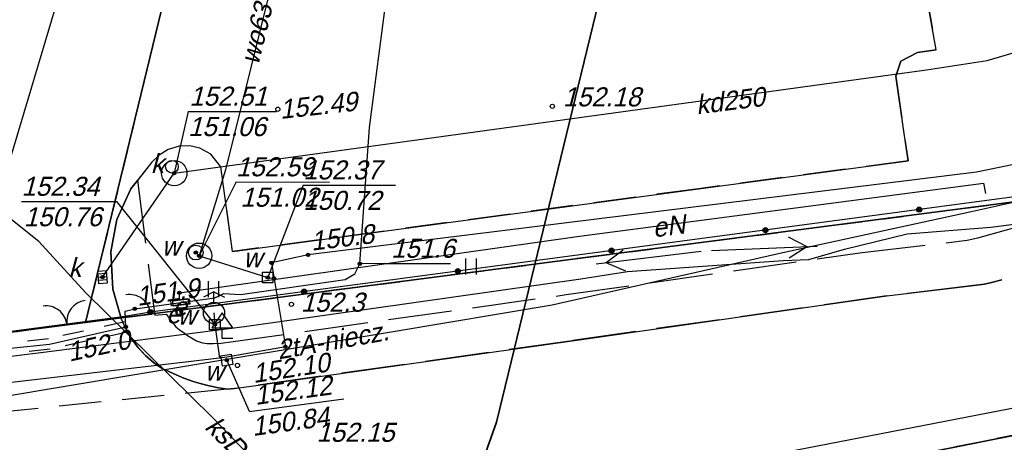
# Model space of a CAD drawing. Extents: x 7538282 to 7539561, y 5782854 to 5783989.
# Tile 22 of 32: x 7539225 to 7539271, y 5783543 to 5783563. Entities that reach past the tile are written whole.
import ezdxf

# ---------------------------------------------------------------- set-up
doc = ezdxf.new("R2010")
doc.units = 0
doc.header["$MEASUREMENT"] = 0
for name, pattern in [('4001', [0]), ('4002', [2, 1, -1]), ('4003', [3, 2, -1]), ('4004', [4, 3, -1])]:
    doc.linetypes.add(name, pattern=pattern)
for name, color, linetype in [('Drogi', 135, 'CONTINUOUS'), ('Dzialki', 7, 'CONTINUOUS'), ('Linie_napowietrzne', 184, 'CONTINUOUS'), ('ODGIK_1', 7, 'CONTINUOUS'), ('Ogrodzenia', 184, 'CONTINUOUS'), ('Roslinnosc', 104, 'CONTINUOUS'), ('Rzezba', 8, 'CONTINUOUS'), ('Uz_Energia', 1, 'CONTINUOUS'), ('Uz_Kanalizacja', 14, 'CONTINUOUS'), ('Uz_Specjalne', 7, 'CONTINUOUS'), ('Uz_Telekomunikacja', 30, 'CONTINUOUS'), ('Uz_Woda', 5, 'CONTINUOUS'), ('Uzytki', 7, 'CONTINUOUS')]:
    doc.layers.add(name, color=color, linetype=linetype)

# ---------------------------------------------------------------- blocks, each defined once
blk = doc.blocks.new('2283')
at = {"layer": 'Ogrodzenia', "color": 184, "linetype": 'Continuous'}
blk.add_line((0, 0), (0, 1), dxfattribs=at)
blk = doc.blocks.new('1283')
at = {"layer": 'Ogrodzenia', "color": 184, "linetype": 'Continuous'}
for centre, start, end in [((0, 2), 270, 0), ((0, -2), 0, 90)]:
    blk.add_arc(centre, 2, start, end, dxfattribs=at)
blk = doc.blocks.new('2284')
at = {"layer": 'Ogrodzenia', "color": 184, "linetype": 'Continuous'}
blk.add_line((0, 0), (0, 1), dxfattribs=at)
blk = doc.blocks.new('1284')
at = {"layer": 'Ogrodzenia', "color": 184, "linetype": 'Continuous'}
blk.add_arc((0, 2), 2, 270, 0, dxfattribs=at)
blk = doc.blocks.new('1281')
at = {"layer": 'Ogrodzenia', "color": 184, "linetype": 'Continuous'}
for radius in [0.24, 0.16, 0.08]:
    blk.add_circle((0, 0), radius, dxfattribs=at)
blk = doc.blocks.new('1812')
at = {"layer": 'Rzezba', "color": 8, "linetype": 'Continuous'}
blk.add_circle((0, 0), 0.2, dxfattribs=at)
blk = doc.blocks.new('1718')
at = {"layer": 'Uz_Woda', "color": 5, "linetype": 'Continuous'}
for p, q in [((0, 2), (-1, 1.5)), ((0, 1), (0, 2)), ((0, 2), (1, 1.5))]:
    blk.add_line(p, q, dxfattribs=at)
blk.add_circle((0, 0), 1, dxfattribs=at)
blk = doc.blocks.new('1716')
at = {"layer": 'Uz_Woda', "color": 5, "linetype": 'Continuous'}
for radius in [0.16, 0.08]:
    blk.add_circle((0, 0), radius, dxfattribs=at)
blk = doc.blocks.new('1766')
at = {"layer": 'Uz_Energia', "color": 1, "linetype": 'Continuous'}
for radius in [0.16, 0.08]:
    blk.add_circle((0, 0), radius, dxfattribs=at)
blk = doc.blocks.new('1811')
at = {"layer": 'Rzezba', "color": 8, "linetype": 'Continuous'}
blk.add_circle((0, 0), 0.2, dxfattribs=at)
blk = doc.blocks.new('1573')
at = {"layer": 'Drogi', "color": 8, "linetype": 'Continuous'}
for p, q in [((0, 2.41), (-1, 1)), ((1, 1), (0, 2.41)), ((-1, 1), (0, 1)), ((0, 0), (0, 1)), ((0, 1), (1, 1)), ((1, 0), (0, 0))]:
    blk.add_line(p, q, dxfattribs=at)
blk = doc.blocks.new('1047')
at = {"layer": 'Linie_napowietrzne', "color": 1, "linetype": 'Continuous'}
blk.add_line((0, 0.5), (0, 10.5), dxfattribs=at)
blk = doc.blocks.new('1046')
at = {"layer": 'Linie_napowietrzne', "color": 1, "linetype": 'Continuous'}
for p in [(-1, 7.8), (1, 7.8)]:
    blk.add_line(p, (0, 9.53), dxfattribs=at)
blk = doc.blocks.new('1726')
at = {"layer": 'Uz_Kanalizacja', "color": 14, "linetype": 'Continuous'}
for radius in [0.16, 0.08]:
    blk.add_circle((0, 0), radius, dxfattribs=at)
blk = doc.blocks.new('1450')
at = {"layer": 'Roslinnosc', "color": 104, "linetype": 'Continuous'}
for p, q in [((-0.5, -0.75), (-0.5, 0.75)), ((0.5, -0.75), (0.5, 0.75))]:
    blk.add_line(p, q, dxfattribs=at)

msp = doc.modelspace()

# ---------------------------------------------------------------- linework, layer by layer
at = {"layer": 'Drogi', "color": 8, "linetype": '4001'}
for p, q in [((7539268.143, 5783561.225, 151.753), (7539267.106, 5783567.137, 151.879)), ((7539266.471, 5783560.689, 151.795), (7539267.263, 5783561.102, 151.77)), ((7539267.263, 5783561.102, 151.77), (7539268.143, 5783561.225, 151.753)), ((7539266.242, 5783559.981, 151.803), (7539266.471, 5783560.689, 151.795)), ((7539266.817, 5783555.976, 151.899), (7539266.242, 5783559.981, 151.803)), ((7539232.33, 5783556.67, 152.431), (7539231.805, 5783556.515)), ((7539232.829, 5783556.684), (7539232.33, 5783556.67, 152.431)), ((7539233.315, 5783556.575), (7539232.829, 5783556.684)), ((7539231.379, 5783556.256), (7539231.03, 5783555.9, 152.421)), ((7539231.805, 5783556.515), (7539231.379, 5783556.256)), ((7539233.83, 5783556.3, 152.451), (7539233.315, 5783556.575)), ((7539234.3, 5783555.69, 152.461), (7539233.83, 5783556.3, 152.451)), ((7539231.03, 5783555.9, 152.421), (7539230.05, 5783554.66, 152.391)), ((7539256.908, 5783554.663, 152.076), (7539266.817, 5783555.976, 151.899)), ((7539234.86, 5783551.69, 152.521), (7539234.3, 5783555.69, 152.461)), ((7539230.05, 5783554.66, 152.391), (7539229.39, 5783553.21, 152.391)), ((7539234.875, 5783551.683, 152.516), (7539256.908, 5783554.663, 152.076)), ((7539229.39, 5783553.21, 152.391), (7539229.1, 5783551.68, 152.371)), ((7539229.1, 5783551.68, 152.371), (7539229.19, 5783549.9, 152.311)), ((7539269.79, 5783550.06, 151.182), (7539270.43, 5783550.14, 151.152)), ((7539270.43, 5783550.14, 151.152), (7539270.77, 5783550.23, 151.142)), ((7539270.77, 5783550.23, 151.142), (7539271.26, 5783550.35, 151.142)), ((7539229.19, 5783549.9, 152.311), (7539229.61, 5783548.47, 152.251)), ((7539265.81, 5783549.59, 151.271), (7539269.79, 5783550.06, 151.182)), ((7539250.92, 5783547.47, 151.665), (7539265.81, 5783549.59, 151.271)), ((7539229.618, 5783548.45), (7539229.61, 5783548.47, 152.251)), ((7539229.821, 5783547.993), (7539229.618, 5783548.45)), ((7539230.073, 5783547.562), (7539229.821, 5783547.993)), ((7539230.37, 5783547.16), (7539230.073, 5783547.562)), ((7539234.95, 5783545.21, 152.028), (7539250.92, 5783547.47, 151.665)), ((7539230.395, 5783547.13), (7539230.37, 5783547.16)), ((7539230.737, 5783546.766), (7539230.395, 5783547.13)), ((7539231.117, 5783546.442), (7539230.737, 5783546.766)), ((7539231.53, 5783546.16), (7539231.117, 5783546.442)), ((7539231.56, 5783546.145), (7539231.53, 5783546.16)), ((7539232.01, 5783545.926), (7539231.56, 5783546.145)), ((7539232.47, 5783545.731), (7539232.01, 5783545.926)), ((7539232.94, 5783545.56), (7539232.47, 5783545.731)), ((7539233.147, 5783545.494), (7539232.94, 5783545.56)), ((7539233.629, 5783545.36), (7539233.147, 5783545.494)), ((7539234.117, 5783545.252), (7539233.629, 5783545.36)), ((7539234.61, 5783545.17, 152.051), (7539234.117, 5783545.252)), ((7539234.61, 5783545.17, 152.051), (7539234.95, 5783545.21, 152.028))]:
    msp.add_line(p, q, dxfattribs=at)
at = {"layer": 'Drogi', "color": 8, "linetype": '4003'}
for p, q in [((7539267.106, 5783567.137, 151.879), (7539268.143, 5783561.225, 151.753)), ((7539267.263, 5783561.102, 151.77), (7539266.471, 5783560.689, 151.795)), ((7539268.143, 5783561.225, 151.753), (7539267.263, 5783561.102, 151.77)), ((7539266.471, 5783560.689, 151.795), (7539266.242, 5783559.981, 151.803)), ((7539266.242, 5783559.981, 151.803), (7539266.817, 5783555.976, 151.899)), ((7539232.33, 5783556.67, 152.431), (7539231.805, 5783556.515)), ((7539232.829, 5783556.684), (7539232.33, 5783556.67, 152.431)), ((7539233.315, 5783556.575), (7539232.829, 5783556.684)), ((7539231.379, 5783556.256), (7539231.03, 5783555.9, 152.421)), ((7539231.805, 5783556.515), (7539231.379, 5783556.256)), ((7539233.83, 5783556.3, 152.451), (7539233.315, 5783556.575)), ((7539234.3, 5783555.69, 152.461), (7539233.83, 5783556.3, 152.451)), ((7539231.03, 5783555.9, 152.421), (7539230.361, 5783555.056)), ((7539266.817, 5783555.976, 151.899), (7539256.908, 5783554.663, 152.076)), ((7539234.86, 5783551.69, 152.521), (7539234.3, 5783555.69, 152.461)), ((7539230.361, 5783555.056), (7539230.05, 5783554.66, 152.391)), ((7539230.05, 5783554.66, 152.391), (7539229.39, 5783553.21, 152.391)), ((7539256.908, 5783554.663, 152.076), (7539234.86, 5783551.69, 152.521)), ((7539229.39, 5783553.21, 152.391), (7539229.1, 5783551.68, 152.371)), ((7539229.1, 5783551.68, 152.371), (7539229.19, 5783549.9, 152.311)), ((7539229.19, 5783549.9, 152.311), (7539229.61, 5783548.47, 152.251)), ((7539229.61, 5783548.47, 152.251), (7539229.821, 5783547.993)), ((7539229.821, 5783547.993), (7539230.073, 5783547.562)), ((7539230.073, 5783547.562), (7539230.37, 5783547.16)), ((7539230.37, 5783547.16), (7539230.737, 5783546.766)), ((7539230.737, 5783546.766), (7539231.117, 5783546.442)), ((7539231.117, 5783546.442), (7539231.53, 5783546.16)), ((7539231.53, 5783546.16), (7539232.01, 5783545.926)), ((7539232.01, 5783545.926), (7539232.47, 5783545.731)), ((7539232.47, 5783545.731), (7539232.94, 5783545.56)), ((7539232.94, 5783545.56), (7539233.147, 5783545.494)), ((7539233.147, 5783545.494), (7539233.629, 5783545.36)), ((7539234.61, 5783545.17, 152.051), (7539220.02, 5783543.7, 152.371)), ((7539233.629, 5783545.36), (7539234.117, 5783545.252)), ((7539234.117, 5783545.252), (7539234.61, 5783545.17, 152.051))]:
    msp.add_line(p, q, dxfattribs=at)
at = {"layer": 'Drogi', "color": 8, "linetype": '4004'}
for p, q in [((7539230.05, 5783554.66, 152.391), (7539230.361, 5783555.056)), ((7539230.361, 5783555.056), (7539231.14, 5783549.008, 152.425)), ((7539270.12, 5783552.33, 151.272), (7539280.22, 5783555.17, 151.079)), ((7539229.39, 5783553.21, 152.391), (7539230.05, 5783554.66, 152.391)), ((7539282.36, 5783553.51, 150.963), (7539271.26, 5783550.35, 151.142)), ((7539229.1, 5783551.68, 152.371), (7539229.39, 5783553.21, 152.391)), ((7539264.65, 5783551.64, 151.406), (7539269.62, 5783552.22, 151.29)), ((7539269.62, 5783552.22, 151.29), (7539270.12, 5783552.33, 151.272)), ((7539229.19, 5783549.9, 152.311), (7539229.1, 5783551.68, 152.371)), ((7539250.64, 5783549.65, 151.782), (7539264.65, 5783551.64, 151.406)), ((7539270.43, 5783550.14, 151.152), (7539269.79, 5783550.06, 151.182)), ((7539270.77, 5783550.23, 151.142), (7539270.43, 5783550.14, 151.152)), ((7539271.26, 5783550.35, 151.142), (7539270.77, 5783550.23, 151.142)), ((7539229.61, 5783548.47, 152.251), (7539229.19, 5783549.9, 152.311)), ((7539269.79, 5783550.06, 151.182), (7539265.81, 5783549.59, 151.271)), ((7539234.32, 5783547.35, 152.224), (7539250.64, 5783549.65, 151.782)), ((7539265.81, 5783549.59, 151.271), (7539250.92, 5783547.47, 151.665)), ((7539231.14, 5783549.008, 152.425), (7539231.17, 5783548.8)), ((7539231.17, 5783548.8), (7539231.18, 5783548.68)), ((7539229.618, 5783548.45), (7539229.61, 5783548.47, 152.251)), ((7539229.821, 5783547.993), (7539229.618, 5783548.45)), ((7539231.18, 5783548.68), (7539231.71, 5783548.72)), ((7539231.71, 5783548.72), (7539232.18, 5783548.13)), ((7539230.073, 5783547.562), (7539229.821, 5783547.993)), ((7539232.18, 5783548.13), (7539232.339, 5783547.999)), ((7539232.339, 5783547.999), (7539232.58, 5783547.82)), ((7539232.58, 5783547.82), (7539232.734, 5783547.716)), ((7539230.37, 5783547.16), (7539230.073, 5783547.562)), ((7539232.734, 5783547.716), (7539232.99, 5783547.56)), ((7539232.99, 5783547.56), (7539233.157, 5783547.469)), ((7539233.157, 5783547.469), (7539233.44, 5783547.37)), ((7539233.44, 5783547.37), (7539233.661, 5783547.331)), ((7539233.96, 5783547.33), (7539234.32, 5783547.35, 152.224)), ((7539250.92, 5783547.47, 151.665), (7539234.95, 5783545.21, 152.028)), ((7539230.737, 5783546.766), (7539230.37, 5783547.16)), ((7539233.661, 5783547.331), (7539233.96, 5783547.33)), ((7539231.117, 5783546.442), (7539230.737, 5783546.766)), ((7539231.53, 5783546.16), (7539231.117, 5783546.442)), ((7539231.56, 5783546.145), (7539231.53, 5783546.16)), ((7539232.01, 5783545.926), (7539231.56, 5783546.145)), ((7539232.47, 5783545.731), (7539232.01, 5783545.926)), ((7539232.94, 5783545.56), (7539232.47, 5783545.731)), ((7539233.147, 5783545.494), (7539232.94, 5783545.56)), ((7539233.629, 5783545.36), (7539233.147, 5783545.494)), ((7539234.117, 5783545.252), (7539233.629, 5783545.36)), ((7539234.61, 5783545.17, 152.051), (7539234.117, 5783545.252)), ((7539234.95, 5783545.21, 152.028), (7539234.61, 5783545.17, 152.051))]:
    msp.add_line(p, q, dxfattribs=at)
at = {"layer": 'Dzialki', "color": 7, "linetype": '4001'}
for p, q in [((7539239.8, 5783597.29), (7539227.9, 5783548.33)), ((7539227.9, 5783548.33), (7539239.8, 5783597.29)), ((7539283.89, 5783555.6), (7539227.9, 5783548.33)), ((7539227.9, 5783548.33), (7539283.89, 5783555.6)), ((7539227.9, 5783548.33), (7539214.64, 5783546.61)), ((7539214.64, 5783546.61), (7539227.9, 5783548.33)), ((7539248.51, 5783538.36), (7539281.81, 5783544.98)), ((7539281.81, 5783544.98), (7539248.51, 5783538.36))]:
    msp.add_line(p, q, dxfattribs=at)
at = {"layer": 'ODGIK_1', "color": 3, "linetype": '4001', "lineweight": 35}
msp.add_polyline3d([(7539259.705, 5783595.28, 0), (7539259.24, 5783592.561, 0), (7539247.342, 5783543.608, 0), (7539245.986, 5783539.793, 0), (7539243.899, 5783536.328, 0), (7539241.156, 5783533.352, 0), (7539237.878, 5783530.99, 0), (7539234.18, 5783529.331, 0), (7539230.234, 5783528.46, 0), (7539226.179, 5783528.401, 0), (7539112.466, 5783538.193, 0)], dxfattribs=at)
at = {"layer": 'ODGIK_1', "color": 230, "linetype": '4001'}
msp.add_polyline3d([(7538958.949, 5783581.034, 0), (7539056.503, 5783560.761, 0), (7539144.541, 5783542.692, 0), (7539172.561, 5783538.396, 0), (7539195.018, 5783537.777, 0), (7539229.843, 5783538.967, 0), (7539251.375, 5783540.334, 0), (7539282.229, 5783546.317, 0), (7539295.919, 5783546.72, 0), (7539305.765, 5783542.346, 0), (7539392.101, 5783505.372, 0), (7539413.861, 5783493.634, 0), (7539433.498, 5783482.535, 0), (7539441.011, 5783471.581, 0), (7539412.498, 5783444.22, 0), (7539368.331, 5783401.47, 0), (7539336.711, 5783367.751, 0)], dxfattribs=at)
at = {"layer": 'Ogrodzenia', "color": 184, "linetype": '4001'}
msp.add_line((7539281.89, 5783555.61), (7539230.97, 5783548.822), dxfattribs=at)
at = {"layer": 'Uz_Energia', "color": 1, "linetype": '4001'}
for p, q in [((7539241.34, 5783557.55), (7539242.97, 5783570.04)), ((7539240.88, 5783551.11), (7539241.34, 5783557.55)), ((7539251.28, 5783552.41), (7539270.38, 5783554.93)), ((7539270.38, 5783554.93), (7539270.48, 5783554.44)), ((7539270.728, 5783552.846), (7539273.125, 5783553.143)), ((7539263.807, 5783551.799), (7539266.781, 5783552.519)), ((7539266.781, 5783552.519), (7539270.728, 5783552.846)), ((7539232.34, 5783549.74), (7539251.28, 5783552.41)), ((7539262.13, 5783551.307), (7539263.807, 5783551.799)), ((7539240.65, 5783550.64), (7539240.88, 5783551.11)), ((7539253.536, 5783550.748), (7539260.901, 5783551.259)), ((7539260.901, 5783551.259), (7539262.13, 5783551.307)), ((7539240.19, 5783550.37), (7539240.65, 5783550.64)), ((7539251.329, 5783550.403), (7539253.536, 5783550.748)), ((7539235.23, 5783549.66), (7539240.19, 5783550.37)), ((7539235.42, 5783548.134), (7539251.329, 5783550.403)), ((7539232.34, 5783549.41), (7539232.34, 5783549.74)), ((7539234.02, 5783549.5), (7539234.44, 5783549.71)), ((7539234.44, 5783549.71), (7539235.23, 5783549.66)), ((7539230.23, 5783548.98), (7539234.02, 5783549.5)), ((7539229.778, 5783548.864), (7539230.23, 5783548.98)), ((7539229.81, 5783548.12), (7539229.778, 5783548.864)), ((7539229.81, 5783548.12), (7539229.778, 5783548.864)), ((7539225.792, 5783546.908), (7539235.42, 5783548.134)), ((7539226.19, 5783547.31), (7539229.81, 5783548.12)), ((7539226.19, 5783547.31), (7539229.81, 5783548.12)), ((7539212.94, 5783545.92), (7539226.19, 5783547.31)), ((7539212.94, 5783545.92), (7539226.19, 5783547.31)), ((7539215.215, 5783545.626), (7539225.792, 5783546.908))]:
    msp.add_line(p, q, dxfattribs=at)
at = {"layer": 'Uz_Energia', "color": 1, "linetype": 'Continuous'}
for q in [(7539240.88, 5783551.11), (7539245.168, 5783551.12)]:
    msp.add_line((7539242.025, 5783551.122), q, dxfattribs=at)
at = {"layer": 'Uz_Energia', "color": 1, "linetype": '4001'}
for points in [[(7539231.97, 5783549.12, 0), (7539231.94, 5783549.37, 0), (7539232.74, 5783549.46, 0), (7539232.77, 5783549.21, 0), (7539231.97, 5783549.12, 0)], [(7539232.835, 5783549.194, 0), (7539232.055, 5783549.104, 0), (7539232.026, 5783549.352, 0), (7539232.806, 5783549.443, 0), (7539232.835, 5783549.194, 0)]]:
    msp.add_polyline3d(points, dxfattribs=at)
at = {"layer": 'Uz_Kanalizacja', "color": 14, "linetype": '4001'}
for p, q in [((7539223.65, 5783553.78, 152.621), (7539236.342, 5783596.141, 153.482)), ((7539270.56, 5783560.73, 151.56), (7539273.25, 5783561.53, 151.771)), ((7539267.692, 5783560.281), (7539270.56, 5783560.73, 151.56)), ((7539232.1, 5783555.4, 152.511), (7539267.692, 5783560.281)), ((7539228.706, 5783550.479, 152.382), (7539232.1, 5783555.4, 152.511)), ((7539225.685, 5783552.158), (7539223.65, 5783553.78, 152.621)), ((7539227.901, 5783549.743), (7539225.685, 5783552.158)), ((7539233.9, 5783543.843), (7539227.901, 5783549.743)), ((7539238.935, 5783538.637), (7539233.9, 5783543.843))]:
    msp.add_line(p, q, dxfattribs=at)
at = {"layer": 'Uz_Kanalizacja', "color": 14, "linetype": 'Continuous'}
for p, q in [((7539232.758, 5783558.321), (7539232.1, 5783555.4)), ((7539232.758, 5783558.321), (7539236.94, 5783558.319)), ((7539228.892, 5783550.646), (7539228.494, 5783550.611)), ((7539228.905, 5783550.497), (7539228.507, 5783550.461)), ((7539228.918, 5783550.347), (7539228.52, 5783550.312))]:
    msp.add_line(p, q, dxfattribs=at)
msp.add_lwpolyline([(7539228.533, 5783550.163), (7539228.48, 5783550.76), (7539228.879, 5783550.795), (7539228.932, 5783550.198), (7539228.533, 5783550.163)], dxfattribs=at)
for centre, radius in [((7539232.1, 5783555.4), 0.6), ((7539231.99, 5783555.7), 0.3)]:
    msp.add_circle(centre, radius, dxfattribs=at)
at = {"layer": 'Uz_Specjalne', "color": 7, "linetype": '4002'}
for p, q in [((7539229.755, 5783548.364), (7539226.15, 5783547.557)), ((7539229.865, 5783547.876), (7539226.23, 5783547.063)), ((7539226.15, 5783547.557), (7539212.914, 5783546.169)), ((7539226.23, 5783547.063), (7539212.966, 5783545.671))]:
    msp.add_line(p, q, dxfattribs=at)
at = {"layer": 'Uz_Telekomunikacja', "color": 30, "linetype": '4001'}
for p, q in [((7539269.733, 5783553.569), (7539279.337, 5783555.676)), ((7539260.898, 5783551.649), (7539269.733, 5783553.569)), ((7539249.978, 5783549.164), (7539260.898, 5783551.649)), ((7539242.459, 5783547.912), (7539249.978, 5783549.164)), ((7539230.417, 5783545.9), (7539242.459, 5783547.912)), ((7539222.51, 5783544.585), (7539230.417, 5783545.9)), ((7539222.51, 5783544.585), (7539230.417, 5783545.9))]:
    msp.add_line(p, q, dxfattribs=at)
at = {"layer": 'Uz_Woda', "color": 5, "linetype": '4001'}
for p, q in [((7539238.1, 5783570.04, 150.801), (7539234.523, 5783555.557, 152.631)), ((7539283.77, 5783558.31), (7539270.06, 5783555.44)), ((7539234.523, 5783555.557, 152.631), (7539233.277, 5783551.491, 152.631)), ((7539270.06, 5783555.44), (7539238.43, 5783551.53)), ((7539233.277, 5783551.491, 152.631), (7539236.52, 5783550.46)), ((7539238.43, 5783551.53), (7539236.7, 5783551.16)), ((7539236.7, 5783551.16), (7539237.36, 5783547.18)), ((7539236.52, 5783550.46), (7539236.824, 5783550.412)), ((7539233.98, 5783548.78), (7539234.02, 5783548.23)), ((7539234.02, 5783548.23), (7539234.241, 5783546.643)), ((7539237.36, 5783547.18), (7539234.59, 5783546.69)), ((7539234.241, 5783546.643), (7539216.37, 5783544.54)), ((7539234.59, 5783546.69), (7539234.241, 5783546.643))]:
    msp.add_line(p, q, dxfattribs=at)
at = {"layer": 'Uz_Woda', "color": 5, "linetype": 'Continuous'}
for p, q in [((7539235.022, 5783554.979), (7539233.277, 5783551.491)), ((7539235.022, 5783554.979), (7539239.446, 5783554.977)), ((7539238.203, 5783554.831), (7539236.52, 5783550.46)), ((7539238.203, 5783554.831), (7539242.563, 5783554.829)), ((7539224.872, 5783554.055), (7539229.371, 5783554.053)), ((7539229.371, 5783554.053), (7539234.02, 5783548.23)), ((7539235.665, 5783544.116), (7539234.59, 5783546.55)), ((7539235.665, 5783544.116), (7539240.118, 5783544.726))]:
    msp.add_line(p, q, dxfattribs=at)
for points in [[(7539236.77, 5783550.71), (7539236.77, 5783550.21), (7539236.27, 5783550.21), (7539236.27, 5783550.71), (7539236.77, 5783550.71)], [(7539234.27, 5783548.48), (7539234.27, 5783547.98), (7539233.77, 5783547.98), (7539233.77, 5783548.48), (7539234.27, 5783548.48)], [(7539234.38, 5783546.265), (7539234.305, 5783546.76), (7539234.8, 5783546.835), (7539234.875, 5783546.34), (7539234.38, 5783546.265)]]:
    msp.add_lwpolyline(points, dxfattribs=at)
for centre, radius in [((7539233.277, 5783551.491), 0.6), ((7539233.12, 5783551.64), 0.35)]:
    msp.add_circle(centre, radius, dxfattribs=at)
at = {"layer": 'Uzytki', "color": 184, "linetype": '4002'}
for points in [[(7539284.82, 5783772.65, 0), (7539393.57, 5783740.85, 0), (7539397.98, 5783731.03, 0), (7539399.77, 5783714.8, 0), (7539397.98, 5783700.29, 0), (7539389.7, 5783678.23, 0), (7539346.15, 5783581.8, 0), (7539339.45, 5783567.17, 0), (7539340.56, 5783555.21, 0), (7539343.58, 5783548.36, 0), (7539342.64, 5783535.98, 0), (7539320.04, 5783544.82, 0), (7539311.21, 5783546.52, 0), (7539283.89, 5783555.6, 0), (7539227.9, 5783548.33, 0), (7539239.8, 5783597.29, 0), (7539235.41, 5783598.4, 0), (7539246.13, 5783660.12, 0), (7539246.24, 5783660.44, 0), (7539267.11, 5783721.13, 0), (7539284.82, 5783772.65, 0)], [(7539246.13, 5783660.12, 0), (7539235.41, 5783598.4, 0), (7539239.8, 5783597.29, 0), (7539227.9, 5783548.33, 0), (7539214.64, 5783546.61, 0), (7539138.94, 5783561.3, 0), (7539129.1, 5783559.07, 0), (7539126.87, 5783558.71, 0), (7539119.29, 5783560.47, 0), (7539114.18, 5783558.12, 0), (7539123.24, 5783588.68, 0), (7539096.02, 5783595.66, 0), (7539087.3, 5783561.6, 0), (7539060.67, 5783567.55, 0), (7539032.45, 5783573.86, 0), (7539025.23, 5783575.47, 0), (7539022.92, 5783576.04, 0), (7539015.37, 5783577.86, 0)], [(7539397.27, 5783500.62, 0), (7539308.05, 5783540.33, 0), (7539298.34, 5783544.6, 0), (7539294.29, 5783545.78, 0), (7539281.81, 5783544.98, 0), (7539248.51, 5783538.36, 0), (7539239.42, 5783537.86, 0), (7539196.76, 5783536.48, 0), (7539171.64, 5783537.48, 0), (7539151.62, 5783540.06, 0), (7539138.11, 5783542.5, 0), (7539127.18, 5783544.47, 0), (7538965.24, 5783578.56, 0)], [(7539015.37, 5783577.86, 0), (7539022.92, 5783576.04, 0), (7539025.23, 5783575.47, 0), (7539032.45, 5783573.86, 0), (7539060.67, 5783567.55, 0), (7539087.3, 5783561.6, 0), (7539087.68, 5783561.51, 0), (7539113.63, 5783555.68, 0), (7539114.18, 5783558.12, 0), (7539119.29, 5783560.47, 0), (7539126.87, 5783558.71, 0), (7539129.1, 5783559.07, 0), (7539138.94, 5783561.3, 0), (7539214.64, 5783546.61, 0), (7539227.9, 5783548.33, 0), (7539283.89, 5783555.6, 0), (7539311.21, 5783546.52, 0), (7539320.04, 5783544.82, 0), (7539342.64, 5783535.98, 0), (7539395.78, 5783518.27, 0)], [(7539005.95, 5783567.43, 0), (7539034.93, 5783560.93, 0), (7539038.53, 5783560.13, 0), (7539042.42, 5783559.25, 0), (7539070.99, 5783549.82, 0), (7539071.94, 5783549.51, 0), (7539101.25, 5783542.83, 0), (7539111.22, 5783541.31, 0), (7539114.44, 5783540.8, 0), (7539137.24, 5783537.28, 0), (7539138.11, 5783542.5, 0), (7539151.62, 5783540.06, 0), (7539171.64, 5783537.48, 0), (7539196.76, 5783536.48, 0), (7539239.42, 5783537.86, 0), (7539248.51, 5783538.36, 0), (7539281.81, 5783544.98, 0), (7539294.29, 5783545.78, 0), (7539298.34, 5783544.6, 0), (7539308.05, 5783540.33, 0), (7539397.27, 5783500.62, 0)]]:
    msp.add_polyline3d(points, dxfattribs=at)

# ---------------------------------------------------------------- block references
at = {"layer": 'Drogi', "color": 8, "xscale": 0.5, "yscale": 0.5, "zscale": 0.5}
msp.add_blockref('1573', (7539234.37, 5783547.58, 154.28), dxfattribs=at)
at = {"layer": 'Linie_napowietrzne', "color": 1, "xscale": 0.5, "yscale": 0.5, "zscale": 0.5}
for name, rotation in [('1046', 272.445649), ('1047', 96.89229399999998), ('1046', 96.89229399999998), ('1047', 272.445649)]:
    msp.add_blockref(name, (7539257.27, 5783551.72), dxfattribs=dict(at, rotation=rotation))
at = {"layer": 'Ogrodzenia', "color": 184, "xscale": 0.5, "yscale": 0.5, "zscale": 0.5}
for p in [(7539267.341, 5783553.671), (7539260.067, 5783552.701), (7539252.793, 5783551.731), (7539245.519, 5783550.761), (7539238.244, 5783549.792), (7539230.97, 5783548.822)]:
    msp.add_blockref('1281', p, dxfattribs=at)
for name, p, rotation in [('1284', (7539230.97, 5783548.822), 99.78530999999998), ('1283', (7539227.02, 5783548.246), 97.55251900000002)]:
    msp.add_blockref(name, p, dxfattribs=dict(at, rotation=rotation))
at = {"layer": 'Ogrodzenia', "color": 184, "xscale": 0.5}
for name, p, yscale, rotation in [('2284', (7539230.97, 5783548.822), 1.341517, 99.78530999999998), ('2283', (7539229.648, 5783548.594), 5.303005, 97.55251900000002)]:
    msp.add_blockref(name, p, dxfattribs=dict(at, yscale=yscale, rotation=rotation))
at = {"layer": 'Roslinnosc', "color": 104, "xscale": 0.5, "yscale": 0.5, "zscale": 0.5}
for p in [(7539246.147, 5783550.984), (7539233.964, 5783549.908)]:
    msp.add_blockref('1450', p, dxfattribs=at)
at = {"layer": 'Rzezba', "color": 8, "xscale": 0.5, "yscale": 0.5, "zscale": 0.5}
for name, p in [('1811', (7539249.988, 5783558.557, 152.185)), ('1811', (7539237, 5783558.42, 152.49)), ('1812', (7539237.645, 5783549.19, 152.271)), ('1811', (7539235.09, 5783546.3, 152.104))]:
    msp.add_blockref(name, p, dxfattribs=at)
at = {"layer": 'Uz_Energia', "color": 1, "xscale": 0.5, "yscale": 0.5, "zscale": 0.5}
for p in [(7539240.88, 5783551.11), (7539232.34, 5783549.74), (7539230.23, 5783548.98), (7539229.81, 5783548.12)]:
    msp.add_blockref('1766', p, dxfattribs=at)
at = {"layer": 'Uz_Kanalizacja', "color": 14, "xscale": 0.5, "yscale": 0.5, "zscale": 0.5}
msp.add_blockref('1726', (7539232.1, 5783555.4, 152.511), dxfattribs=at)
at = {"layer": 'Uz_Kanalizacja', "color": 14, "xscale": 0.5, "yscale": 0.5, "zscale": 0.5, "rotation": 185.048771}
msp.add_blockref('1726', (7539228.706, 5783550.479, 152.382), dxfattribs=at)
at = {"layer": 'Uz_Woda', "color": 5, "xscale": 0.5, "yscale": 0.5, "zscale": 0.5}
for name, p in [('1716', (7539233.12, 5783551.64, 152.631)), ('1716', (7539233.277, 5783551.491, 152.631)), ('1716', (7539238.43, 5783551.53)), ('1716', (7539236.7, 5783551.16)), ('1716', (7539236.52, 5783550.46)), ('1716', (7539236.824, 5783550.412)), ('1718', (7539233.98, 5783548.78)), ('1716', (7539234.02, 5783548.23)), ('1716', (7539237.36, 5783547.18))]:
    msp.add_blockref(name, p, dxfattribs=at)
at = {"layer": 'Uz_Woda', "color": 5, "xscale": 0.5, "yscale": 0.5, "zscale": 0.5, "rotation": 188.655708}
msp.add_blockref('1716', (7539234.59, 5783546.55, 152.117), dxfattribs=at)

# ---------------------------------------------------------------- texts
at = {"layer": 'Rzezba', "color": 8, "oblique": 15}
for s, p in [('152.18', (7539250.488, 5783558.557)), ('152.3', (7539238.085, 5783548.84)), ('152.15', (7539238.831, 5783542.684))]:
    msp.add_text(s, height=0.9, dxfattribs=at).set_placement(p)
for s, rotation, p in [('152.49', 6.2453, (7539237.129, 5783557.961)), ('152.10', 8.6587, (7539235.858, 5783545.463))]:
    msp.add_text(s, height=0.9, rotation=rotation, dxfattribs=at).set_placement(p)
at = {"layer": 'Uz_Energia', "color": 1, "oblique": 15}
for s, rotation, p in [('eN', 7.516, (7539254.782, 5783552.353)), (' 151.6', 359.97, (7539242.025, 5783551.392)), ('151.9', 8.2241, (7539230.367, 5783549.111)), ('e', 359.97, (7539232.022, 5783548.638)), ('e', 359.97, (7539231.718, 5783548.29)), ('152.0', 12.1622, (7539227.145, 5783546.476))]:
    msp.add_text(s, height=0.9, rotation=rotation, dxfattribs=at).set_placement(p)
at = {"layer": 'Uz_Kanalizacja', "color": 14, "oblique": 15}
for s, rotation, p in [('152.51', 359.97, (7539232.815, 5783558.591)), ('kd250', 7.2112, (7539256.827, 5783558.175)), ('151.06', 359.97, (7539232.757, 5783557.151)), ('k', 359.97, (7539230.985, 5783555.4)), ('k', 359.97, (7539227.091, 5783550.479)), ('ksD200', 315.4767, (7539233.5, 5783543.341))]:
    msp.add_text(s, height=0.9, rotation=rotation, dxfattribs=at).set_placement(p)
at = {"layer": 'Uz_Telekomunikacja', "color": 30, "oblique": 15}
msp.add_text('2tA-niecz.', height=0.9, rotation=9.98, dxfattribs=at).set_placement((7539237.034, 5783546.581))
at = {"layer": 'Uz_Woda', "color": 5, "oblique": 15}
for s, rotation, p in [('wo63', 76.2247, (7539236.08, 5783560.476)), ('152.59', 359.97, (7539235.022, 5783555.249)), ('152.37', 359.97, (7539238.205, 5783555.101)), ('152.34', 359.97, (7539224.872, 5783554.325)), ('151.02', 359.97, (7539235.227, 5783553.809)), ('150.72', 359.97, (7539238.202, 5783553.661)), ('150.76', 359.97, (7539224.982, 5783552.885)), ('150.8', 6.971, (7539238.601, 5783551.727)), ('w', 359.97, (7539235.369, 5783550.948)), ('w', 359.97, (7539232.249, 5783548.23)), ('w', 359.97, (7539233.544, 5783545.584)), ('152.12', 7.8041, (7539235.947, 5783544.427)), ('150.84', 7.8041, (7539235.824, 5783542.957))]:
    msp.add_text(s, height=0.9, rotation=rotation, dxfattribs=at).set_placement(p)
msp.add_text('w', height=0.9, dxfattribs=at).set_placement((7539231.506, 5783551.491))

doc.saveas('drawing.dxf')
